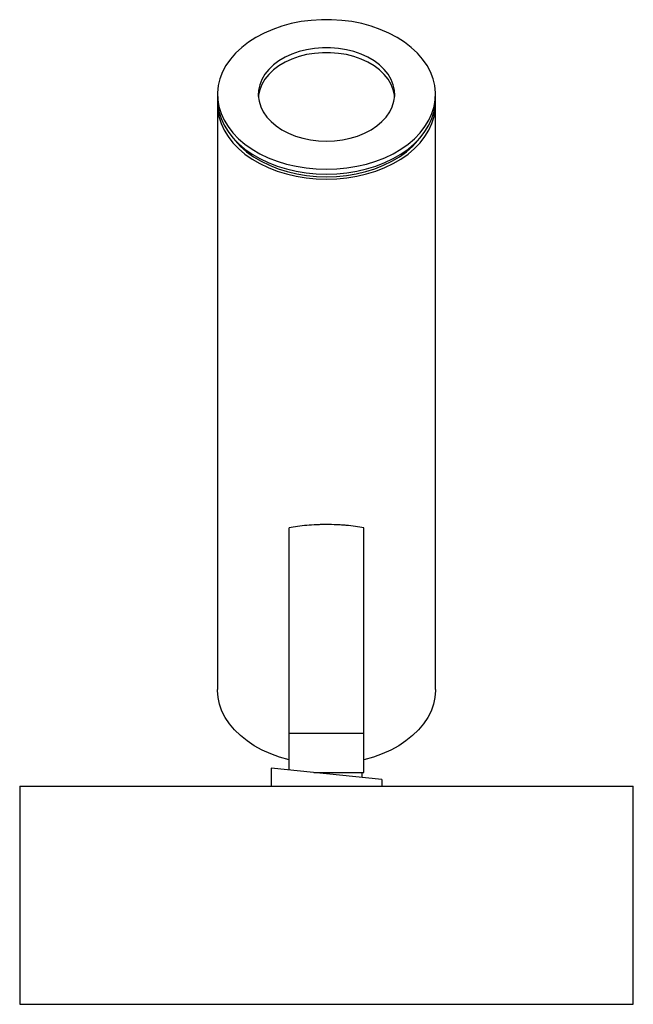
# Paper-space layout '_Inferior' of a CAD drawing. Header units: millimetres. Extents: x -45 to 45, y 0 to 144.
import ezdxf

# ---------------------------------------------------------------- set-up
doc = ezdxf.new("R2010")
doc.units = ezdxf.units.MM

psp = doc.layouts.new('_Inferior')

# ---------------------------------------------------------------- linework, layer by layer
at = {"color": 7, "linetype": 'Continuous', "lineweight": 25}
for p, q in [((-16, 133.49), (-16, 132.77)), ((16, 132.77), (16, 133.49)), ((-16, 132.04), (-16, 46.17)), ((16, 46.17), (16, 132.04)), ((-5.5, 34.36), (-5.5, 69.91)), ((5.5, 34), (5.5, 69.91)), ((-5.5, 39.8), (5.5, 39.8)), ((-8.14, 34.63), (-8.14, 32)), ((8.14, 33), (-8.14, 34.63)), ((-1.86, 34), (5.5, 34)), ((5.24, 33.29), (5.24, 34)), ((-45, 32), (-45, 0)), ((-45, 32), (45, 32)), ((8.14, 33), (8.14, 32)), ((45, 0), (45, 32)), ((-45, 0), (45, 0))]:
    psp.add_line(p, q, dxfattribs=at)
at = {"color": 7, "linetype": 'Continuous', "lineweight": 25, "flags": 128}
for points in [[(0, 122.52), (1.5, 122.57), (2.98, 122.71), (4.44, 122.95), (5.86, 123.28), (7.23, 123.71), (8.54, 124.21), (9.76, 124.8), (10.91, 125.47), (11.96, 126.2), (12.9, 127), (13.73, 127.86), (14.44, 128.77), (15.02, 129.71), (15.47, 130.7), (15.79, 131.7), (15.96, 132.72), (16, 133.75), (15.89, 134.78), (15.65, 135.79), (15.26, 136.79), (14.75, 137.75), (14.1, 138.68), (13.33, 139.56), (12.44, 140.39), (11.45, 141.16), (10.35, 141.86), (9.16, 142.49), (7.89, 143.04), (6.55, 143.51), (5.16, 143.88), (3.72, 144.17), (2.24, 144.36), (0.75, 144.46), (-0.75, 144.46), (-2.24, 144.36), (-3.72, 144.17), (-5.16, 143.88), (-6.55, 143.51), (-7.89, 143.04), (-9.16, 142.49), (-10.35, 141.86), (-11.45, 141.16), (-12.44, 140.39), (-13.33, 139.56), (-14.1, 138.68), (-14.75, 137.75), (-15.26, 136.79), (-15.65, 135.79), (-15.89, 134.78), (-16, 133.75), (-15.96, 132.72), (-15.79, 131.7), (-15.47, 130.7), (-15.02, 129.71), (-14.44, 128.77), (-13.73, 127.86), (-12.9, 127), (-11.96, 126.2), (-10.91, 125.47), (-9.76, 124.8), (-8.54, 124.21), (-7.23, 123.71), (-5.86, 123.28), (-4.44, 122.95), (-2.98, 122.71), (-1.5, 122.57), (0, 122.52)], [(0, 126.64), (1.18, 126.68), (2.35, 126.83), (3.48, 127.07), (4.57, 127.39), (5.59, 127.81), (6.53, 128.3), (7.38, 128.87), (8.12, 129.5), (8.76, 130.18), (9.27, 130.92), (9.65, 131.69), (9.89, 132.48), (10, 133.29), (9.96, 134.1), (9.79, 134.91), (9.47, 135.69), (9.03, 136.44), (8.46, 137.16), (7.77, 137.82), (6.97, 138.42), (6.07, 138.95), (5.09, 139.4), (4.03, 139.77), (2.92, 140.05), (1.77, 140.25), (0.59, 140.34), (-0.59, 140.34), (-1.77, 140.25), (-2.92, 140.05), (-4.03, 139.77), (-5.09, 139.4), (-6.07, 138.95), (-6.97, 138.42), (-7.77, 137.82), (-8.46, 137.16), (-9.03, 136.44), (-9.47, 135.69), (-9.79, 134.91), (-9.96, 134.1), (-10, 133.29), (-9.89, 132.48), (-9.65, 131.69), (-9.27, 130.92), (-8.76, 130.18), (-8.12, 129.5), (-7.38, 128.87), (-6.53, 128.3), (-5.59, 127.81), (-4.57, 127.39), (-3.48, 127.07), (-2.35, 126.83), (-1.18, 126.68), (0, 126.64)], [(9.99, 133.13), (9.96, 133.38), (9.79, 134.18), (9.47, 134.96), (9.03, 135.72), (8.46, 136.43), (7.77, 137.09), (6.97, 137.69), (6.07, 138.22), (5.09, 138.67), (4.03, 139.04), (2.92, 139.33), (1.77, 139.52), (0.59, 139.61), (-0.59, 139.61), (-1.77, 139.52), (-2.92, 139.33), (-4.03, 139.04), (-5.09, 138.67), (-6.07, 138.22), (-6.97, 137.69), (-7.77, 137.09), (-8.46, 136.43), (-9.03, 135.72), (-9.47, 134.96), (-9.79, 134.18), (-9.96, 133.38), (-9.99, 133.13)], [(-16, 132.77), (-15.96, 132), (-15.79, 130.97), (-15.47, 129.97), (-15.02, 128.99), (-14.44, 128.04), (-13.73, 127.13), (-12.9, 126.28), (-11.96, 125.48), (-10.91, 124.74), (-9.76, 124.07), (-8.54, 123.49), (-7.23, 122.98), (-5.86, 122.56), (-4.44, 122.23), (-2.98, 121.99), (-1.5, 121.84), (0, 121.79)], [(-15.99, 132.4), (-16, 132.3), (-15.96, 131.27), (-15.79, 130.25), (-15.47, 129.24), (-15.02, 128.26), (-14.44, 127.31), (-13.73, 126.4), (-12.9, 125.55), (-11.96, 124.75), (-10.91, 124.01), (-9.76, 123.35), (-8.54, 122.76), (-7.23, 122.25), (-5.86, 121.83), (-4.44, 121.5), (-2.98, 121.26), (-1.5, 121.11), (0, 121.07)], [(0, 121.79), (1.5, 121.84), (2.98, 121.99), (4.44, 122.23), (5.86, 122.56), (7.23, 122.98), (8.54, 123.49), (9.76, 124.07), (10.91, 124.74), (11.96, 125.48), (12.9, 126.28), (13.73, 127.13), (14.44, 128.04), (15.02, 128.99), (15.47, 129.97), (15.79, 130.97), (15.96, 132), (16, 132.77)], [(0, 121.07), (1.5, 121.11), (2.98, 121.26), (4.44, 121.5), (5.86, 121.83), (7.23, 122.25), (8.54, 122.76), (9.76, 123.35), (10.91, 124.01), (11.96, 124.75), (12.9, 125.55), (13.73, 126.4), (14.44, 127.31), (15.02, 128.26), (15.47, 129.24), (15.79, 130.25), (15.96, 131.27), (16, 132.3), (15.99, 132.4)], [(-13.88, 127.31), (-13.42, 126.72), (-12.63, 125.87), (-11.71, 125.08), (-10.7, 124.35), (-9.58, 123.68), (-8.38, 123.1), (-7.1, 122.59), (-5.76, 122.17), (-4.37, 121.84), (-2.93, 121.6), (-1.47, 121.46), (0, 121.41)], [(0, 121.41), (1.47, 121.46), (2.93, 121.6), (4.37, 121.84), (5.76, 122.17), (7.1, 122.59), (8.38, 123.1), (9.58, 123.68), (10.7, 124.35), (11.71, 125.08), (12.63, 125.87), (13.42, 126.72), (13.88, 127.31)], [(-5.5, 35.86), (-6.87, 36.26), (-8.18, 36.74), (-9.43, 37.3), (-10.59, 37.94), (-11.65, 38.65), (-12.62, 39.42), (-13.48, 40.26), (-14.22, 41.14), (-14.84, 42.07), (-15.33, 43.03), (-15.69, 44.02), (-15.91, 45.03), (-16, 46.05), (-16, 46.17)], [(16, 46.17), (16, 46.05), (15.91, 45.03), (15.69, 44.02), (15.33, 43.03), (14.84, 42.07), (14.22, 41.14), (13.48, 40.26), (12.62, 39.42), (11.65, 38.65), (10.59, 37.94), (9.43, 37.3), (8.18, 36.74), (6.87, 36.26), (5.5, 35.86)]]:
    psp.add_lwpolyline(points, dxfattribs=at)
at = {"color": 7, "linetype": 'Continuous', "lineweight": 25}
psp.add_open_spline([(5.5, 69.91), (4.69, 70.07), (3.83, 70.19), (2.66, 70.28), (2.42, 70.3), (1.95, 70.33), (1.71, 70.34), (0.99, 70.37), (0.5, 70.38), (-0.24, 70.38), (-0.49, 70.38), (-0.98, 70.37), (-1.22, 70.36), (-1.94, 70.33), (-2.42, 70.3), (-3.35, 70.23), (-3.81, 70.18), (-4.68, 70.06), (-5.1, 69.99), (-5.5, 69.91)], degree=3, knots=[0, 0, 0, 0, 0.25, 0.25, 0.3125, 0.3125, 0.375, 0.375, 0.5, 0.5, 0.5625, 0.5625, 0.625, 0.625, 0.75, 0.75, 0.875, 0.875, 1, 1, 1, 1], dxfattribs=at)

doc.saveas('drawing.dxf')
